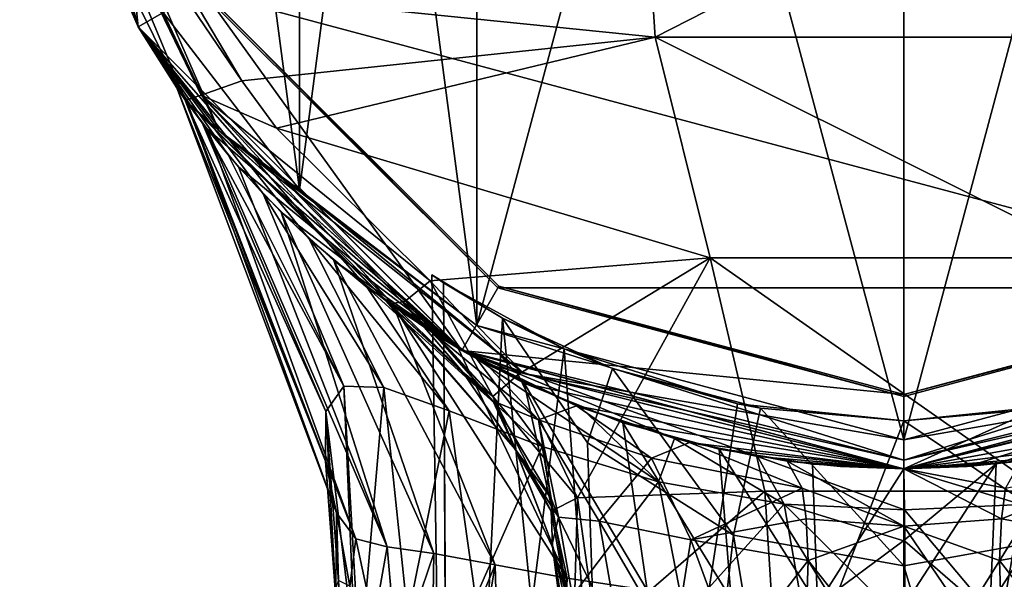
# Model space of a CAD drawing. Header units: metres. Extents: x -24 to 24, y -242 to 24.
# Tile 8 of 10: x -24 to 3, y -28 to -12. Entities that reach past the tile are written whole.
import ezdxf

# ---------------------------------------------------------------- set-up
doc = ezdxf.new("R2010")
doc.units = ezdxf.units.M
doc.layers.add('solid_10471032', color=7, linetype='CONTINUOUS')

msp = doc.modelspace()

# ---------------------------------------------------------------- linework, layer by layer
at = {"layer": 'solid_10471032'}
for points in [[(-11.835605, -20.533058, 0.5), (0, 23.700001, 0.5), (0, -23.700001, 0.5)], [(-11.835605, -20.533058, 0.5), (-11.835595, 20.533064, 0.5), (0, 23.700001, 0.5)], [(0, 23.700001, 159), (-11.835595, 20.533064, 159), (0, -23.700001, 159)], [(0, 23.700001, 0.5), (11.835605, 20.533058, 0.5), (0, -23.700001, 0.5)], [(11.835595, -20.533064, 159), (0, 23.700001, 159), (0, -23.700001, 159)], [(11.835595, -20.533064, 159), (11.835605, 20.533058, 159), (0, 23.700001, 159)], [(-16.749962, -16.766895, 0.5), (-16.74995, 16.766907, 0.5), (-11.835595, 20.533064, 0.5)], [(-11.835605, -20.533058, 0.5), (-16.749962, -16.766895, 0.5), (-11.835595, 20.533064, 0.5)], [(-11.835595, 20.533064, 159), (-16.74995, 16.766907, 159), (-11.835605, -20.533058, 159)], [(-11.835595, 20.533064, 159), (-11.835605, -20.533058, 159), (0, -23.700001, 159)], [(11.835605, 20.533058, 0.5), (11.835595, -20.533064, 0.5), (0, -23.700001, 0.5)], [(-16.749962, -16.766895, 0.5), (-20.520876, -11.856716, 0.5), (-16.74995, 16.766907, 0.5)], [(-16.74995, 16.766907, 159), (-20.520868, 11.856728, 159), (-16.749962, -16.766895, 159)], [(-16.74995, 16.766907, 159), (-16.749962, -16.766895, 159), (-11.835605, -20.533058, 159)], [(-20.520868, 11.856728, 159), (-20.520876, -11.856716, 159), (-16.749962, -16.766895, 159)], [(-24.5, 0, 182.685852), (-24.5, 0, 160.600006), (-21.216557, -12.251763, 160.600006)], [(-24.235538, -3.590076, 182.685867), (-24.5, 0, 182.685852), (-21.216557, -12.251763, 160.600006)], [(-21.217621, -12.250001, 1.3), (-21.217621, -12.250001, 158.199997), (-24.5, 0, 158.199997)], [(-23.657293, -5.399623, 158.765686), (-24.5, 0, 158.199997), (-21.217621, -12.250001, 158.199997)], [(-24.5, 0, 1.3), (-21.217621, -12.250001, 1.3), (-24.5, 0, 158.199997)], [(-23.657293, -5.399623, 0.734315), (-21.217621, -12.250001, 1.3), (-24.5, 0, 1.3)], [(-21.216557, -12.251763, 160.600006), (-24.5, 0, 160.600006), (-22.44553, 0, 160.600006)], [(-21.216557, -12.251763, 160.600006), (-22.44553, 0, 160.600006), (-19.438265, -11.222977, 160.600006)], [(-24.235538, -3.590076, 182.685867), (-21.216557, -12.251763, 160.600006), (-23.44783, -7.102762, 182.685852)], [(-18.971676, -15.129407, 158.765686), (-23.657293, -5.399623, 158.765686), (-21.217621, -12.250001, 158.199997)], [(-23.657293, -5.399623, 0.734315), (-18.971676, -15.129407, 0.734315), (-21.217621, -12.250001, 1.3)], [(-23.657293, -5.399623, 0.734315), (-20.520876, -11.856716, 0.5), (-18.971676, -15.129407, 0.734315)], [(-18.971676, -15.129407, 158.765686), (-22.891287, -6.13816, 159), (-23.657293, -5.399623, 158.765686)], [(-18.971676, -15.129407, 158.765686), (-20.520876, -11.856716, 159), (-22.891287, -6.13816, 159)], [(-22.956539, -6.945746, 184.206223), (-23.44783, -7.102762, 182.685852), (-19.905409, -14.283722, 182.745117)], [(-22.956539, -6.945746, 184.206223), (-18.342091, -13.750754, 184.92543), (-19.843128, -11.219758, 185.011612)], [(-22.956539, -6.945746, 184.206223), (-19.467272, -14.149147, 184.091354), (-18.342091, -13.750754, 184.92543)], [(-22.956539, -6.945746, 184.206223), (-19.905409, -14.283722, 182.745117), (-19.467272, -14.149147, 184.091354)], [(-6.89305, -12.537025, 187.112747), (-7.249674, -7.022794, 187.512512), (-19.843128, -11.219758, 185.011612)], [(3.874461, -7.037973, 187.728256), (-7.249674, -7.022794, 187.512512), (-6.89305, -12.537025, 187.112747)], [(6.907416, -12.534703, 187.111404), (3.874461, -7.037973, 187.728256), (-6.89305, -12.537025, 187.112747)], [(-23.44783, -7.102762, 182.685852), (-21.216557, -12.251763, 160.600006), (-19.905409, -14.283722, 182.745117)], [(-12.246045, -21.219906, 160.600006), (-21.216557, -12.251763, 160.600006), (-19.438265, -11.222977, 160.600006)], [(-6.89305, -12.537025, 187.112747), (-19.843128, -11.219758, 185.011612), (-18.342091, -13.750754, 184.92543)], [(-11.249865, -19.485619, 159.800003), (-19.438265, -11.222977, 160.600006), (-19.485407, -11.250264, 159.800003)], [(19.485407, -11.250264, 159.800003), (11.249865, -19.485619, 159.800003), (-19.485407, -11.250264, 159.800003)], [(11.249865, -19.485619, 159.800003), (-11.249865, -19.485619, 159.800003), (-19.485407, -11.250264, 159.800003)], [(-12.246045, -21.219906, 160.600006), (-19.438265, -11.222977, 160.600006), (-11.222577, -19.438475, 160.600006)], [(-11.249865, -19.485619, 159.800003), (-11.222577, -19.438475, 160.600006), (-19.438265, -11.222977, 160.600006)], [(-18.971676, -15.129407, 0.734315), (-20.520876, -11.856716, 0.5), (-16.749962, -16.766895, 0.5)], [(-18.971676, -15.129407, 158.765686), (-16.749962, -16.766895, 159), (-20.520876, -11.856716, 159)], [(-14.866825, -19.473764, 120.139656), (-12.25, -21.217623, 158.199997), (-21.217621, -12.250001, 158.199997)], [(-18.971676, -15.129407, 158.765686), (-21.217621, -12.250001, 158.199997), (-12.25, -21.217623, 158.199997)], [(-16.492144, -18.117924, 117.278145), (-14.866825, -19.473764, 120.139656), (-21.217621, -12.250001, 158.199997)], [(-17.752981, -16.884361, 114.292274), (-16.492144, -18.117924, 117.278145), (-21.217621, -12.250001, 158.199997)], [(-18.72143, -15.803737, 111.090042), (-17.752981, -16.884361, 114.292274), (-21.217621, -12.250001, 158.199997)], [(-19.438957, -14.912309, 107.590302), (-18.72143, -15.803737, 111.090042), (-21.217621, -12.250001, 158.199997)], [(-19.919294, -14.264351, 103.758934), (-19.438957, -14.912309, 107.590302), (-21.217621, -12.250001, 158.199997)], [(-20.158051, -13.924906, 99.658577), (-19.919294, -14.264351, 103.758934), (-21.217621, -12.250001, 158.199997)], [(-20.147356, -13.940373, 95.331787), (-20.158051, -13.924906, 99.658577), (-21.217621, -12.250001, 158.199997)], [(-21.217621, -12.250001, 1.3), (-20.147356, -13.940373, 95.331787), (-21.217621, -12.250001, 158.199997)], [(-21.217621, -12.250001, 1.3), (-19.870613, -14.332088, 90.891876), (-20.147356, -13.940373, 95.331787)], [(-21.217621, -12.250001, 1.3), (-12.25, -21.217623, 1.3), (-19.870613, -14.332088, 90.891876)], [(-18.971676, -15.129407, 0.734315), (-12.25, -21.217623, 1.3), (-21.217621, -12.250001, 1.3)], [(-19.905409, -14.283722, 182.745117), (-21.216557, -12.251763, 160.600006), (-12.246045, -21.219906, 160.600006)], [(-6.89305, -12.537025, 187.112747), (-18.342091, -13.750754, 184.92543), (-17.387281, -15.062082, 184.906097)], [(-5.36837, -18.652781, 187.436722), (-6.89305, -12.537025, 187.112747), (-17.387281, -15.062082, 184.906097)], [(5.379743, -18.651175, 187.434769), (6.907416, -12.534703, 187.111404), (-6.89305, -12.537025, 187.112747)], [(5.379743, -18.651175, 187.434769), (-6.89305, -12.537025, 187.112747), (-5.36837, -18.652781, 187.436722)], [(-19.467272, -14.149147, 184.091354), (-17.387281, -15.062082, 184.906097), (-18.342091, -13.750754, 184.92543)], [(-16.025007, -24.2915, 100.349091), (-19.919294, -14.264351, 103.758934), (-20.158051, -13.924906, 99.658577)], [(-16.025007, -24.2915, 100.349091), (-20.158051, -13.924906, 99.658577), (-20.147356, -13.940373, 95.331787)], [(-15.7194, -25.722378, 97.562096), (-20.147356, -13.940373, 95.331787), (-19.870613, -14.332088, 90.891876)], [(-16.025007, -24.2915, 100.349091), (-20.147356, -13.940373, 95.331787), (-15.7194, -25.722378, 97.562096)], [(-19.467272, -14.149147, 184.091354), (-19.905409, -14.283722, 182.745117), (-14.176327, -19.92098, 183.786041)], [(-19.467272, -14.149147, 184.091354), (-13.127866, -19.294333, 185.388885), (-17.387281, -15.062082, 184.906097)], [(-19.467272, -14.149147, 184.091354), (-13.814139, -19.851391, 184.630219), (-13.127866, -19.294333, 185.388885)], [(-19.467272, -14.149147, 184.091354), (-14.176327, -19.92098, 183.786041), (-13.892559, -19.876135, 184.494186)], [(-19.467272, -14.149147, 184.091354), (-13.892559, -19.876135, 184.494186), (-13.814139, -19.851391, 184.630219)], [(-16.012497, -22.916586, 103.869301), (-19.438957, -14.912309, 107.590302), (-19.919294, -14.264351, 103.758934)], [(-16.012497, -22.916586, 103.869301), (-19.919294, -14.264351, 103.758934), (-16.025007, -24.2915, 100.349091)], [(-14.270483, -19.914902, 179.402908), (-19.905409, -14.283722, 182.745117), (-12.246045, -21.219906, 160.600006)], [(-19.905409, -14.283722, 182.745117), (-14.337297, -19.86685, 183.120438), (-14.176327, -19.92098, 183.786041)], [(-14.337388, -19.866785, 182.772141), (-14.337297, -19.86685, 183.120438), (-19.905409, -14.283722, 182.745117)], [(-14.337388, -19.866785, 182.772141), (-19.905409, -14.283722, 182.745117), (-14.337472, -19.866724, 182.423859)], [(-14.328259, -19.873375, 180.850967), (-14.337472, -19.866724, 182.423859), (-19.905409, -14.283722, 182.745117)], [(-14.328259, -19.873375, 180.850967), (-19.905409, -14.283722, 182.745117), (-14.270483, -19.914902, 179.402908)], [(-12.25, -21.217623, 1.3), (-19.308262, -15.081147, 86.508728), (-19.870613, -14.332088, 90.891876)], [(-15.186967, -26.443804, 95.052925), (-19.870613, -14.332088, 90.891876), (-19.308262, -15.081147, 86.508728)], [(-15.7194, -25.722378, 97.562096), (-19.870613, -14.332088, 90.891876), (-15.186967, -26.443804, 95.052925)], [(-15.515322, -22.208767, 107.907982), (-18.72143, -15.803737, 111.090042), (-19.438957, -14.912309, 107.590302)], [(-15.515322, -22.208767, 107.907982), (-19.438957, -14.912309, 107.590302), (-16.012497, -22.916586, 103.869301)], [(-12.25, -21.217623, 1.3), (-18.438967, -16.132404, 82.293037), (-19.308262, -15.081147, 86.508728)], [(-14.31865, -26.666464, 92.228539), (-19.308262, -15.081147, 86.508728), (-18.438967, -16.132404, 82.293037)], [(-15.186967, -26.443804, 95.052925), (-19.308262, -15.081147, 86.508728), (-14.31865, -26.666464, 92.228539)], [(-10.528486, -21.862627, 158.765686), (-18.971676, -15.129407, 158.765686), (-12.25, -21.217623, 158.199997)], [(-18.971676, -15.129407, 0.734315), (-10.528486, -21.862627, 0.734315), (-12.25, -21.217623, 1.3)], [(-18.971676, -15.129407, 0.734315), (-16.749962, -16.766895, 0.5), (-11.835605, -20.533058, 0.5)], [(-18.971676, -15.129407, 0.734315), (-11.835605, -20.533058, 0.5), (-10.528486, -21.862627, 0.734315)], [(-10.528486, -21.862627, 158.765686), (-16.749962, -16.766895, 159), (-18.971676, -15.129407, 158.765686)], [(-5.36837, -18.652781, 187.436722), (-17.387281, -15.062082, 184.906097), (-13.127866, -19.294333, 185.388885)], [(-15.515322, -22.208767, 107.907982), (-17.752981, -16.884361, 114.292274), (-18.72143, -15.803737, 111.090042)], [(-12.25, -21.217623, 1.3), (-17.25618, -17.391788, 78.359589), (-18.438967, -16.132404, 82.293037)], [(-14.31865, -26.666464, 92.228539), (-18.438967, -16.132404, 82.293037), (-17.25618, -17.391788, 78.359589)], [(-14.411071, -22.246502, 112.10466), (-16.492144, -18.117924, 117.278145), (-17.752981, -16.884361, 114.292274)], [(-14.411071, -22.246502, 112.10466), (-17.752981, -16.884361, 114.292274), (-15.515322, -22.208767, 107.907982)], [(-10.528486, -21.862627, 158.765686), (-11.835605, -20.533058, 159), (-16.749962, -16.766895, 159)], [(-12.25, -21.217623, 1.3), (-15.797004, -18.72711, 74.849899), (-17.25618, -17.391788, 78.359589)], [(-13.021031, -26.853388, 89.098854), (-17.25618, -17.391788, 78.359589), (-15.797004, -18.72711, 74.849899)], [(-14.31865, -26.666464, 92.228539), (-17.25618, -17.391788, 78.359589), (-13.021031, -26.853388, 89.098854)], [(-12.59451, -22.894724, 116.205246), (-14.866825, -19.473764, 120.139656), (-16.492144, -18.117924, 117.278145)], [(-12.59451, -22.894724, 116.205246), (-16.492144, -18.117924, 117.278145), (-14.411071, -22.246502, 112.10466)], [(-12.25, -21.217623, 1.3), (-14.134371, -20.011736, 71.855453), (-15.797004, -18.72711, 74.849899)], [(-11.326802, -27.160946, 85.998528), (-15.797004, -18.72711, 74.849899), (-14.134371, -20.011736, 71.855453)], [(-13.021031, -26.853388, 89.098854), (-15.797004, -18.72711, 74.849899), (-11.326802, -27.160946, 85.998528)], [(-5.36837, -18.652781, 187.436722), (-13.127866, -19.294333, 185.388885), (-10.682628, -21.887453, 186.056976)], [(-5.36837, -18.652781, 187.436722), (-10.682628, -21.887453, 186.056976), (-9.044698, -25.308569, 186.929291)], [(-3.848592, -25.119276, 188.988876), (-5.36837, -18.652781, 187.436722), (-9.044698, -25.308569, 186.929291)], [(3.856364, -25.118464, 188.986816), (5.379743, -18.651175, 187.434769), (-5.36837, -18.652781, 187.436722)], [(3.856364, -25.118464, 188.986816), (-5.36837, -18.652781, 187.436722), (-3.848592, -25.119276, 188.988876)], [(-13.814139, -19.851391, 184.630219), (-11.385345, -22.493124, 185.092316), (-13.127866, -19.294333, 185.388885)], [(-11.385345, -22.493124, 185.092316), (-10.682628, -21.887453, 186.056976), (-13.127866, -19.294333, 185.388885)], [(-13.074975, -19.126204, 93.836197), (-12.751224, -19.343552, 100.397774), (-12.601483, -50.152306, 107.458519)], [(-11.117816, -20.326359, 88.76696), (-13.074975, -19.126204, 93.836197), (-12.601483, -50.152306, 107.458519)], [(-11.117816, -20.326359, 88.76696), (-12.751224, -19.343552, 100.397774), (-13.074975, -19.126204, 93.836197)], [(-12.751224, -19.343552, 100.397774), (-12.601483, -46.434582, 114.754959), (-12.601483, -50.152306, 107.458519)], [(-12.751224, -19.343552, 100.397774), (-9.408561, -21.171814, 107.758438), (-12.601483, -46.434582, 114.754959)], [(-11.117816, -20.326359, 88.76696), (-9.408561, -21.171814, 107.758438), (-12.751224, -19.343552, 100.397774)], [(-14.866825, -19.473764, 120.139656), (-11.842821, -21.447554, 124.060448), (-12.25, -21.217623, 158.199997)], [(-10.018395, -23.886913, 120.04171), (-11.842821, -21.447554, 124.060448), (-14.866825, -19.473764, 120.139656)], [(-10.018395, -23.886913, 120.04171), (-14.866825, -19.473764, 120.139656), (-12.59451, -22.894724, 116.205246)], [(-12.246045, -21.219906, 160.600006), (-11.222577, -19.438475, 160.600006), (0, -22.445496, 160.600006)], [(0, -22.499966, 159.800003), (-11.222577, -19.438475, 160.600006), (-11.249865, -19.485619, 159.800003)], [(11.249865, -19.485619, 159.800003), (0, -22.499966, 159.800003), (-11.249865, -19.485619, 159.800003)], [(0, -22.499966, 159.800003), (0, -22.445496, 160.600006), (-11.222577, -19.438475, 160.600006)], [(0.000003, -24.499956, 160.600006), (0, -22.445496, 160.600006), (11.222577, -19.438475, 160.600006)], [(11.249865, -19.485619, 159.800003), (11.222577, -19.438475, 160.600006), (0, -22.445496, 160.600006)], [(11.249865, -19.485619, 159.800003), (0, -22.445496, 160.600006), (0, -22.499966, 159.800003)], [(12.246058, -21.219898, 160.600006), (0.000003, -24.499956, 160.600006), (11.222577, -19.438475, 160.600006)], [(-14.337472, -19.866724, 182.423859), (-10.763644, -23.96493, 183.369614), (-14.291091, -19.900364, 183.125015)], [(-14.337388, -19.866785, 182.772141), (-14.337472, -19.866724, 182.423859), (-14.291091, -19.900364, 183.125015)], [(-11.392373, -22.619978, 179.930206), (-10.763644, -23.96493, 183.369614), (-14.337472, -19.866724, 182.423859)], [(-11.476974, -22.514221, 179.902939), (-11.392373, -22.619978, 179.930206), (-14.337472, -19.866724, 182.423859)], [(-14.328259, -19.873375, 180.850967), (-11.476974, -22.514221, 179.902939), (-14.337472, -19.866724, 182.423859)], [(-14.291091, -19.900364, 183.125015), (-14.337297, -19.86685, 183.120438), (-14.337388, -19.866785, 182.772141)], [(-14.337297, -19.86685, 183.120438), (-14.291091, -19.900364, 183.125015), (-14.176327, -19.92098, 183.786041)], [(-14.328259, -19.873375, 180.850967), (-14.270483, -19.914902, 179.402908), (-11.476974, -22.514221, 179.902939)], [(-14.291091, -19.900364, 183.125015), (-14.245399, -19.933834, 183.129654), (-14.176327, -19.92098, 183.786041)], [(-10.763644, -23.96493, 183.369614), (-14.245399, -19.933834, 183.129654), (-14.291091, -19.900364, 183.125015)], [(-13.023377, -20.751907, 174.55986), (-14.270483, -19.914902, 179.402908), (-12.246045, -21.219906, 160.600006)], [(-13.023377, -20.751907, 174.55986), (-11.476974, -22.514221, 179.902939), (-14.270483, -19.914902, 179.402908)], [(-12.221251, -21.819962, 183.466309), (-13.892559, -19.876135, 184.494186), (-14.176327, -19.92098, 183.786041)], [(-13.814139, -19.851391, 184.630219), (-13.892559, -19.876135, 184.494186), (-11.385345, -22.493124, 185.092316)], [(-12.221251, -21.819962, 183.466309), (-11.385345, -22.493124, 185.092316), (-13.892559, -19.876135, 184.494186)], [(-12.221251, -21.819962, 183.466309), (-14.176327, -19.92098, 183.786041), (-14.245399, -19.933834, 183.129654)], [(-10.763644, -23.96493, 183.369614), (-12.221251, -21.819962, 183.466309), (-14.245399, -19.933834, 183.129654)], [(-12.25, -21.217623, 1.3), (-12.352836, -21.157917, 69.395607), (-14.134371, -20.011736, 71.855453)], [(-9.326566, -27.528738, 83.187759), (-14.134371, -20.011736, 71.855453), (-12.352836, -21.157917, 69.395607)], [(-11.326802, -27.160946, 85.998528), (-14.134371, -20.011736, 71.855453), (-9.326566, -27.528738, 83.187759)], [(-11.117816, -20.326359, 88.76696), (-12.601483, -50.152306, 107.458519), (-7.788168, -53.159969, 101.555641)], [(-8.768341, -23.784822, 87.4701), (-11.117816, -20.326359, 88.76696), (-7.788168, -53.159969, 101.555641)], [(-8.06824, -21.71797, 77.089317), (-9.408561, -21.171814, 107.758438), (-11.117816, -20.326359, 88.76696)], [(-8.06824, -21.71797, 77.089317), (-11.117816, -20.326359, 88.76696), (-8.768341, -23.784822, 87.4701)], [(-10.528486, -21.862627, 0.734315), (-11.835605, -20.533058, 0.5), (0, -23.700001, 0.5)], [(0, -24.265686, 158.765686), (0, -23.700001, 159), (-11.835605, -20.533058, 159)], [(-10.528486, -21.862627, 158.765686), (0, -24.265686, 158.765686), (-11.835605, -20.533058, 159)], [(0, -24.265686, 0.734315), (0, -23.700001, 0.5), (11.835595, -20.533064, 0.5)], [(10.528486, -21.862627, 0.734315), (0, -24.265686, 0.734315), (11.835595, -20.533064, 0.5)], [(10.528486, -21.862627, 158.765686), (11.835595, -20.533064, 159), (0, -23.700001, 159)], [(-13.023377, -20.751907, 174.55986), (-12.246045, -21.219906, 160.600006), (-11.562014, -21.600227, 172.532471)], [(-13.023377, -20.751907, 174.55986), (-11.392373, -22.619978, 179.930206), (-11.476974, -22.514221, 179.902939)], [(-10.119349, -23.148148, 176.290207), (-11.392373, -22.619978, 179.930206), (-13.023377, -20.751907, 174.55986)], [(-10.119349, -23.148148, 176.290207), (-13.023377, -20.751907, 174.55986), (-11.562014, -21.600227, 172.532471)], [(-9.408561, -21.171814, 107.758438), (-7.788168, -43.426918, 120.657837), (-12.601483, -46.434582, 114.754959)], [(-12.25, -21.217623, 1.3), (-10.522038, -22.125477, 67.432755), (-12.352836, -21.157917, 69.395607)], [(-9.326566, -27.528738, 83.187759), (-12.352836, -21.157917, 69.395607), (-10.522038, -22.125477, 67.432755)], [(-12.25, -21.217623, 1.3), (0, -24.5, 1.3), (-10.522038, -22.125477, 67.432755)], [(0, -24.265686, 0.734315), (0, -24.5, 1.3), (-12.25, -21.217623, 1.3)], [(-12.25, -21.217623, 158.199997), (0, -24.5, 131.351257), (0, -24.5, 158.199997)], [(-4.053964, -24.162271, 130.405762), (0, -24.5, 131.351257), (-12.25, -21.217623, 158.199997)], [(-10.528486, -21.862627, 158.765686), (-12.25, -21.217623, 158.199997), (0, -24.5, 158.199997)], [(-6.356894, -23.660936, 129.037766), (-4.053964, -24.162271, 130.405762), (-12.25, -21.217623, 158.199997)], [(-8.951087, -22.806316, 126.946877), (-6.356894, -23.660936, 129.037766), (-12.25, -21.217623, 158.199997)], [(-11.842821, -21.447554, 124.060448), (-8.951087, -22.806316, 126.946877), (-12.25, -21.217623, 158.199997)], [(-10.528486, -21.862627, 0.734315), (0, -24.265686, 0.734315), (-12.25, -21.217623, 1.3)], [(0.000003, -24.499956, 160.600006), (-12.246045, -21.219906, 160.600006), (0, -22.445496, 160.600006)], [(-11.562014, -21.600227, 172.532471), (-12.246045, -21.219906, 160.600006), (0.000003, -24.499956, 160.600006)], [(-9.408561, -21.171814, 107.758438), (-4.612098, -22.704519, 112.009392), (-7.788168, -43.426918, 120.657837)], [(-8.06824, -21.71797, 77.089317), (-4.612098, -22.704519, 112.009392), (-9.408561, -21.171814, 107.758438)], [(12.25, -21.217623, 1.3), (0, -24.5, 62.922581), (0, -24.5, 1.3)], [(10.528486, -21.862627, 0.734315), (12.25, -21.217623, 1.3), (0, -24.5, 1.3)], [(12.25, -21.217623, 1.3), (2.563156, -24.365555, 63.167412), (0, -24.5, 62.922581)], [(12.25, -21.217623, 158.199997), (0, -24.5, 158.199997), (11.315006, -21.730639, 124.436783)], [(0, -24.265686, 158.765686), (0, -24.5, 158.199997), (12.25, -21.217623, 158.199997)], [(10.528486, -21.862627, 158.765686), (0, -24.265686, 158.765686), (12.25, -21.217623, 158.199997)], [(0, -24.5, 167.496185), (0.000003, -24.499956, 160.600006), (12.246058, -21.219898, 160.600006)], [(0, -24.5, 167.496185), (12.246058, -21.219898, 160.600006), (1.756076, -24.436985, 167.562408)], [(1.756076, -24.436985, 167.562408), (12.246058, -21.219898, 160.600006), (3.234785, -24.285513, 167.766586)], [(12.25, -21.217623, 1.3), (5.17886, -23.946386, 63.93956), (2.563156, -24.365555, 63.167412)], [(-6.799023, -24.859407, 123.44548), (-8.951087, -22.806316, 126.946877), (-11.842821, -21.447554, 124.060448)], [(-6.799023, -24.859407, 123.44548), (-11.842821, -21.447554, 124.060448), (-10.018395, -23.886913, 120.04171)], [(-12.221251, -21.819962, 183.466309), (-10.730937, -24.026514, 184.080811), (-11.385345, -22.493124, 185.092316)], [(-10.763644, -23.96493, 183.369614), (-10.730937, -24.026514, 184.080811), (-12.221251, -21.819962, 183.466309)], [(-11.562014, -21.600227, 172.532471), (0.000003, -24.499956, 160.600006), (-9.070916, -22.758921, 170.39447)], [(-10.119349, -23.148148, 176.290207), (-11.562014, -21.600227, 172.532471), (-9.070916, -22.758921, 170.39447)], [(-8.06824, -21.71797, 77.089317), (-8.768341, -23.784822, 87.4701), (-4.722498, -26.337332, 86.025314)], [(-3.97462, -22.824747, 71.791679), (-4.612098, -22.704519, 112.009392), (-8.06824, -21.71797, 77.089317)], [(-3.97462, -22.824747, 71.791679), (-8.06824, -21.71797, 77.089317), (-4.722498, -26.337332, 86.025314)], [(0, -24.5, 158.199997), (8.565623, -22.953869, 127.172302), (11.315006, -21.730639, 124.436783)], [(-11.385345, -22.493124, 185.092316), (-9.044698, -25.308569, 186.929291), (-10.682628, -21.887453, 186.056976)], [(-10.528486, -21.862627, 158.765686), (0, -24.5, 158.199997), (0, -24.265686, 158.765686)], [(-10.528486, -21.862627, 0.734315), (0, -23.700001, 0.5), (0, -24.265686, 0.734315)], [(10.528486, -21.862627, 0.734315), (0, -24.5, 1.3), (0, -24.265686, 0.734315)], [(10.528486, -21.862627, 158.765686), (0, -23.700001, 159), (0, -24.265686, 158.765686)], [(-15.515322, -22.208767, 107.907982), (-16.012497, -22.916586, 103.869301), (-15.198314, -29.733263, 106.287354)], [(-15.515322, -22.208767, 107.907982), (-15.198314, -29.733263, 106.287354), (-15.071563, -29.953226, 106.894104)], [(-14.411071, -22.246502, 112.10466), (-15.515322, -22.208767, 107.907982), (-15.071563, -29.953226, 106.894104)], [(-13.746126, -28.606688, 110.317429), (-14.411071, -22.246502, 112.10466), (-15.071563, -29.953226, 106.894104)], [(-13.746126, -28.606688, 110.317429), (-12.59451, -22.894724, 116.205246), (-14.411071, -22.246502, 112.10466)], [(-7.78253, -23.231062, 65.287003), (-10.522038, -22.125477, 67.432755), (0, -24.5, 1.3)], [(-7.115583, -27.867691, 80.831451), (-10.522038, -22.125477, 67.432755), (-7.78253, -23.231062, 65.287003)], [(-9.326566, -27.528738, 83.187759), (-10.522038, -22.125477, 67.432755), (-7.115583, -27.867691, 80.831451)], [(-11.392373, -22.619978, 179.930206), (-9.775343, -25.32543, 180.754807), (-10.763644, -23.96493, 183.369614)], [(-10.119349, -23.148148, 176.290207), (-9.775343, -25.32543, 180.754807), (-11.392373, -22.619978, 179.930206)], [(-9.770772, -25.679853, 186.022125), (-9.044698, -25.308569, 186.929291), (-11.385345, -22.493124, 185.092316)], [(-10.730937, -24.026514, 184.080811), (-9.770772, -25.679853, 186.022125), (-11.385345, -22.493124, 185.092316)], [(-16.012497, -22.916586, 103.869301), (-16.025007, -24.2915, 100.349091), (-15.728118, -28.212345, 101.806381)], [(-16.012497, -22.916586, 103.869301), (-15.728118, -28.212345, 101.806381), (-15.573552, -28.865818, 103.846397)], [(-16.012497, -22.916586, 103.869301), (-15.573552, -28.865818, 103.846397), (-15.198314, -29.733263, 106.287354)], [(-13.746126, -28.606688, 110.317429), (-11.866347, -28.068417, 113.968987), (-12.59451, -22.894724, 116.205246)], [(-11.866347, -28.068417, 113.968987), (-10.018395, -23.886913, 120.04171), (-12.59451, -22.894724, 116.205246)], [(-6.99255, -24.210913, 173.186966), (-10.119349, -23.148148, 176.290207), (-9.070916, -22.758921, 170.39447)], [(-9.070916, -22.758921, 170.39447), (0.000003, -24.499956, 160.600006), (-5.938467, -23.769405, 168.638535)], [(-6.99255, -24.210913, 173.186966), (-9.070916, -22.758921, 170.39447), (-5.938467, -23.769405, 168.638535)], [(-6.799023, -24.859407, 123.44548), (-6.356894, -23.660936, 129.037766), (-8.951087, -22.806316, 126.946877)], [(-4.612098, -22.704519, 112.009392), (0, -23.168226, 113.175621), (-7.788168, -43.426918, 120.657837)], [(-3.97462, -22.824747, 71.791679), (-4.722498, -26.337332, 86.025314), (0, -27.195196, 85.485825)], [(-3.97462, -22.824747, 71.791679), (0, -23.168226, 113.175621), (-4.612098, -22.704519, 112.009392)], [(0.000137, -23.168226, 70.456963), (-3.97462, -22.824747, 71.791679), (0, -27.195196, 85.485825)], [(0.000137, -23.168226, 70.456963), (0, -23.168226, 113.175621), (-3.97462, -22.824747, 71.791679)], [(4.612235, -22.704493, 112.009315), (7.788168, -43.426918, 120.657837), (0, -42.278072, 122.912575)], [(0, -23.168226, 113.175621), (4.612235, -22.704493, 112.009315), (0, -42.278072, 122.912575)], [(3.975083, -22.824667, 71.792007), (4.612235, -22.704493, 112.009315), (0, -23.168226, 113.175621)], [(3.975083, -22.824667, 71.792007), (0, -23.168226, 113.175621), (0.000137, -23.168226, 70.456963)], [(3.975083, -22.824667, 71.792007), (0.000137, -23.168226, 70.456963), (4.718355, -26.338902, 86.024345)], [(-10.119349, -23.148148, 176.290207), (-9.570804, -25.846655, 180.941376), (-9.775343, -25.32543, 180.754807)], [(-8.438017, -25.950354, 178.170975), (-9.570804, -25.846655, 180.941376), (-10.119349, -23.148148, 176.290207)], [(-8.438017, -25.950354, 178.170975), (-10.119349, -23.148148, 176.290207), (-6.99255, -24.210913, 173.186966)], [(-7.788168, -43.426918, 120.657837), (0, -23.168226, 113.175621), (0, -42.278072, 122.912575)], [(0, -24.5, 158.199997), (6.110392, -23.72579, 129.179047), (8.565623, -22.953869, 127.172302)], [(0.000137, -23.168226, 70.456963), (0, -27.195196, 85.485825), (4.718355, -26.338902, 86.024345)], [(-5.115884, -23.959919, 63.917988), (-7.78253, -23.231062, 65.287003), (0, -24.5, 1.3)], [(-4.781622, -28.119335, 79.048737), (-7.78253, -23.231062, 65.287003), (-5.115884, -23.959919, 63.917988)], [(-7.115583, -27.867691, 80.831451), (-7.78253, -23.231062, 65.287003), (-4.781622, -28.119335, 79.048737)], [(-3.31383, -25.477457, 126.009758), (-6.356894, -23.660936, 129.037766), (-6.799023, -24.859407, 123.44548)], [(-3.31383, -25.477457, 126.009758), (-4.053964, -24.162271, 130.405762), (-6.356894, -23.660936, 129.037766)], [(0, -24.5, 158.199997), (3.928008, -24.183067, 130.486969), (6.110392, -23.72579, 129.179047)], [(-11.866347, -28.068417, 113.968987), (-9.290233, -28.168833, 117.553955), (-10.018395, -23.886913, 120.04171)], [(-10.763644, -23.96493, 183.369614), (-9.741588, -26.592278, 184.373138), (-10.730937, -24.026514, 184.080811)], [(-9.570804, -25.846655, 180.941376), (-9.741588, -26.592278, 184.373138), (-10.763644, -23.96493, 183.369614)], [(-9.775343, -25.32543, 180.754807), (-9.570804, -25.846655, 180.941376), (-10.763644, -23.96493, 183.369614)], [(-9.290233, -28.168833, 117.553955), (-6.799023, -24.859407, 123.44548), (-10.018395, -23.886913, 120.04171)], [(-4.722498, -26.337332, 86.025314), (-8.768341, -23.784822, 87.4701), (-7.788168, -53.159969, 101.555641)], [(-6.99255, -24.210913, 173.186966), (-5.938467, -23.769405, 168.638535), (-2.817672, -25.041889, 171.476624)], [(-5.938467, -23.769405, 168.638535), (0.000003, -24.499956, 160.600006), (-3.234785, -24.285513, 167.766586)], [(-5.938467, -23.769405, 168.638535), (-3.234785, -24.285513, 167.766586), (-2.817672, -25.041889, 171.476624)], [(-2.53229, -24.368782, 63.163364), (-5.115884, -23.959919, 63.917988), (0, -24.5, 1.3)], [(-2.395926, -28.264359, 77.934364), (-5.115884, -23.959919, 63.917988), (-2.53229, -24.368782, 63.163364)], [(-4.781622, -28.119335, 79.048737), (-5.115884, -23.959919, 63.917988), (-2.395926, -28.264359, 77.934364)], [(2.395619, -28.264675, 77.933334), (2.563156, -24.365555, 63.167412), (5.17886, -23.946386, 63.93956)], [(2.395619, -28.264675, 77.933334), (5.17886, -23.946386, 63.93956), (4.777499, -28.12047, 79.045181)], [(-10.730937, -24.026514, 184.080811), (-9.734551, -26.618605, 185.07785), (-9.770772, -25.679853, 186.022125)], [(-9.741588, -26.592278, 184.373138), (-9.734551, -26.618605, 185.07785), (-10.730937, -24.026514, 184.080811)], [(-8.438017, -25.950354, 178.170975), (-6.99255, -24.210913, 173.186966), (-5.902988, -26.470726, 175.70491)], [(-5.902988, -26.470726, 175.70491), (-6.99255, -24.210913, 173.186966), (-2.817672, -25.041889, 171.476624)], [(0.022479, -25.643404, 126.960381), (0, -24.5, 131.351257), (-4.053964, -24.162271, 130.405762)], [(0.022479, -25.643404, 126.960381), (-4.053964, -24.162271, 130.405762), (-3.31383, -25.477457, 126.009758)], [(0, -24.5, 158.199997), (0, -24.5, 131.351257), (3.928008, -24.183067, 130.486969)], [(3.263182, -25.487434, 126.038239), (3.928008, -24.183067, 130.486969), (0, -24.5, 131.351257)], [(6.870316, -24.243992, 173.106491), (2.704949, -25.891865, 173.091019), (2.817672, -25.041887, 171.476624)], [(5.903501, -26.470631, 175.705246), (2.704949, -25.891865, 173.091019), (6.870316, -24.243992, 173.106491)], [(-16.025007, -24.2915, 100.349091), (-15.742146, -27.79175, 100.102432), (-15.728118, -28.212345, 101.806381)], [(-16.025007, -24.2915, 100.349091), (-15.7194, -25.722378, 97.562096), (-15.742146, -27.79175, 100.102432)], [(-1.756076, -24.436985, 167.562408), (-3.234785, -24.285513, 167.766586), (0.000003, -24.499956, 160.600006)], [(-3.234785, -24.285513, 167.766586), (0, -24.5, 167.496185), (0, -26.096148, 172.916809)], [(-1.756076, -24.436985, 167.562408), (0, -24.5, 167.496185), (-3.234785, -24.285513, 167.766586)], [(-2.817672, -25.041889, 171.476624), (-3.234785, -24.285513, 167.766586), (0, -26.096148, 172.916809)], [(-2.53229, -24.368782, 63.163364), (0, -24.5, 1.3), (0, -24.5, 62.922581)], [(-2.395926, -28.264359, 77.934364), (-2.53229, -24.368782, 63.163364), (0, -24.5, 62.922581)], [(0.001366, -26.492601, 73.673698), (-2.395926, -28.264359, 77.934364), (0, -24.5, 62.922581)], [(-1.756076, -24.436985, 167.562408), (0.000003, -24.499956, 160.600006), (0, -24.5, 167.496185)], [(0, -24.5, 167.496185), (3.234785, -24.285513, 167.766586), (2.817672, -25.041887, 171.476624)], [(0, -24.5, 167.496185), (1.756076, -24.436985, 167.562408), (3.234785, -24.285513, 167.766586)], [(0.001366, -26.492601, 73.673698), (0, -24.5, 62.922581), (2.563156, -24.365555, 63.167412)], [(3.263182, -25.487434, 126.038239), (0, -24.5, 131.351257), (0.022479, -25.643404, 126.960381)], [(0, -24.5, 167.496185), (2.817672, -25.041887, 171.476624), (2.704949, -25.891865, 173.091019)], [(0, -26.096148, 172.916809), (0, -24.5, 167.496185), (2.704949, -25.891865, 173.091019)], [(0.001366, -26.492601, 73.673698), (2.563156, -24.365555, 63.167412), (0.001532, -28.310232, 77.554657)], [(2.395619, -28.264675, 77.933334), (0.001532, -28.310232, 77.554657), (2.563156, -24.365555, 63.167412)], [(-9.290233, -28.168833, 117.553955), (-6.077629, -28.546244, 120.727783), (-6.799023, -24.859407, 123.44548)], [(-6.077629, -28.546244, 120.727783), (-3.31383, -25.477457, 126.009758), (-6.799023, -24.859407, 123.44548)], [(-5.902988, -26.470726, 175.70491), (-2.817672, -25.041889, 171.476624), (-2.704952, -25.891825, 173.090958)], [(-2.704952, -25.891825, 173.090958), (-2.817672, -25.041889, 171.476624), (0, -26.096148, 172.916809)], [(-9.154825, -29.159786, 187.28244), (-9.044698, -25.308569, 186.929291), (-9.770772, -25.679853, 186.022125)], [(-9.154825, -29.159786, 187.28244), (-8.508174, -29.146412, 188.119812), (-9.044698, -25.308569, 186.929291)], [(-3.848592, -25.119276, 188.988876), (-9.044698, -25.308569, 186.929291), (-8.508174, -29.146412, 188.119812)], [(-3.448777, -31.482674, 191.551926), (-3.848592, -25.119276, 188.988876), (-8.508174, -29.146412, 188.119812)], [(-0.00002, -31.315901, 191.927582), (3.856364, -25.118464, 188.986816), (-3.848592, -25.119276, 188.988876)], [(-0.00002, -31.315901, 191.927582), (-3.848592, -25.119276, 188.988876), (-3.448777, -31.482674, 191.551926)], [(-0.00002, -31.315901, 191.927582), (3.455913, -31.483376, 191.550354), (3.856364, -25.118464, 188.986816)], [(-6.077629, -28.546244, 120.727783), (-2.73269, -28.797035, 122.956642), (-3.31383, -25.477457, 126.009758)], [(0.02702, -26.506329, 125.685654), (0.022479, -25.643404, 126.960381), (-3.31383, -25.477457, 126.009758)], [(0.030705, -28.794949, 123.677559), (0.02702, -26.506329, 125.685654), (-3.31383, -25.477457, 126.009758)], [(-2.73269, -28.797035, 122.956642), (0.030705, -28.794949, 123.677559), (-3.31383, -25.477457, 126.009758)], [(3.263182, -25.487434, 126.038239), (0.022479, -25.643404, 126.960381), (2.680167, -28.811062, 122.981949)], [(2.680167, -28.811062, 122.981949), (0.022479, -25.643404, 126.960381), (0.02702, -26.506329, 125.685654)], [(3.263182, -25.487434, 126.038239), (2.680167, -28.811062, 122.981949), (6.009916, -28.536608, 120.72641)], [(-15.7194, -25.722378, 97.562096), (-15.664253, -27.600513, 98.721161), (-15.742146, -27.79175, 100.102432)], [(-15.7194, -25.722378, 97.562096), (-15.354349, -27.756041, 96.705223), (-15.664253, -27.600513, 98.721161)], [(-15.7194, -25.722378, 97.562096), (-15.186967, -26.443804, 95.052925), (-15.354349, -27.756041, 96.705223)], [(-9.734551, -26.618605, 185.07785), (-9.154825, -29.159786, 187.28244), (-9.770772, -25.679853, 186.022125)], [(-9.570804, -25.846655, 180.941376), (-8.919289, -29.517355, 182.413696), (-9.741588, -26.592278, 184.373138)], [(-7.833483, -29.437654, 179.951584), (-8.919289, -29.517355, 182.413696), (-9.570804, -25.846655, 180.941376)], [(-8.438017, -25.950354, 178.170975), (-7.833483, -29.437654, 179.951584), (-9.570804, -25.846655, 180.941376)], [(-5.902988, -26.470726, 175.70491), (-2.704952, -25.891825, 173.090958), (-2.65428, -27.042385, 174.532608)], [(-2.65428, -27.042385, 174.532608), (-2.704952, -25.891825, 173.090958), (0, -26.096148, 172.916809)], [(0, -26.096148, 172.916809), (2.704949, -25.891865, 173.091019), (2.65428, -27.042385, 174.532608)], [(5.903501, -26.470631, 175.705246), (2.65428, -27.042385, 174.532608), (2.704949, -25.891865, 173.091019)], [(-8.438017, -25.950354, 178.170975), (-6.381509, -29.489962, 178.257553), (-7.833483, -29.437654, 179.951584)], [(-8.438017, -25.950354, 178.170975), (-5.902988, -26.470726, 175.70491), (-6.381509, -29.489962, 178.257553)], [(-2.65428, -27.042385, 174.532608), (0, -26.096148, 172.916809), (0, -30.376148, 176.606277)], [(0, -26.096148, 172.916809), (2.65428, -27.042385, 174.532608), (2.751999, -30.140549, 176.726624)], [(0, -30.376148, 176.606277), (0, -26.096148, 172.916809), (2.751999, -30.140549, 176.726624)], [(-15.186967, -26.443804, 95.052925), (-14.682112, -28.753922, 94.7528), (-15.354349, -27.756041, 96.705223)], [(-15.186967, -26.443804, 95.052925), (-14.31865, -26.666464, 92.228539), (-14.682112, -28.753922, 94.7528)], [(-4.722498, -26.337332, 86.025314), (-7.788168, -53.159969, 101.555641), (0, -54.308819, 99.300903)], [(-4.722498, -26.337332, 86.025314), (0, -54.308819, 99.300903), (0, -27.195196, 85.485825)], [(4.718355, -26.338902, 86.024345), (0, -27.195196, 85.485825), (7.788168, -53.159969, 101.555641)], [(-14.31865, -26.666464, 92.228539), (-14.041988, -29.842691, 93.699638), (-14.682112, -28.753922, 94.7528)], [(-14.31865, -26.666464, 92.228539), (-13.021031, -26.853388, 89.098854), (-14.041988, -29.842691, 93.699638)], [(-9.741588, -26.592278, 184.373138), (-9.358484, -29.586279, 185.68811), (-9.734551, -26.618605, 185.07785)], [(-9.244123, -29.565622, 183.971268), (-9.358484, -29.586279, 185.68811), (-9.741588, -26.592278, 184.373138)], [(-8.919289, -29.517355, 182.413696), (-9.244123, -29.565622, 183.971268), (-9.741588, -26.592278, 184.373138)], [(-9.734551, -26.618605, 185.07785), (-9.358172, -29.586496, 186.384689), (-9.154825, -29.159786, 187.28244)], [(-9.734551, -26.618605, 185.07785), (-9.358484, -29.586279, 185.68811), (-9.358328, -29.586386, 186.036392)], [(-9.358328, -29.586386, 186.036392), (-9.358172, -29.586496, 186.384689), (-9.734551, -26.618605, 185.07785)], [(-5.902988, -26.470726, 175.70491), (-4.710714, -29.716728, 177.214844), (-6.381509, -29.489962, 178.257553)], [(-5.902988, -26.470726, 175.70491), (-2.65428, -27.042385, 174.532608), (-4.710714, -29.716728, 177.214844)], [(0.001366, -26.492601, 73.673698), (0.001532, -28.310232, 77.554657), (-2.395926, -28.264359, 77.934364)], [(2.680167, -28.811062, 122.981949), (0.02702, -26.506329, 125.685654), (0.030705, -28.794949, 123.677559)], [(4.710649, -29.716736, 177.214813), (2.65428, -27.042385, 174.532608), (5.903501, -26.470631, 175.705246)], [(-13.021031, -26.853388, 89.098854), (-13.097074, -31.411598, 92.68679), (-14.041988, -29.842691, 93.699638)], [(-13.021031, -26.853388, 89.098854), (-11.326802, -27.160946, 85.998528), (-13.097074, -31.411598, 92.68679)], [(-11.326802, -27.160946, 85.998528), (-12.242715, -32.722725, 92.05249), (-13.097074, -31.411598, 92.68679)], [(-11.326802, -27.160946, 85.998528), (-11.142487, -34.239628, 91.452927), (-12.242715, -32.722725, 92.05249)], [(-11.326802, -27.160946, 85.998528), (-9.326566, -27.528738, 83.187759), (-11.142487, -34.239628, 91.452927)], [(-4.710714, -29.716728, 177.214844), (-2.65428, -27.042385, 174.532608), (-2.751998, -30.140549, 176.726624)], [(-2.751998, -30.140549, 176.726624), (-2.65428, -27.042385, 174.532608), (0, -30.376148, 176.606277)], [(0, -27.195196, 85.485825), (0, -54.308819, 99.300903), (7.788168, -53.159969, 101.555641)], [(4.710649, -29.716736, 177.214813), (2.751999, -30.140549, 176.726624), (2.65428, -27.042385, 174.532608)], [(-9.326566, -27.528738, 83.187759), (-9.690083, -35.958153, 90.886444), (-11.142487, -34.239628, 91.452927)], [(-9.326566, -27.528738, 83.187759), (-7.115583, -27.867691, 80.831451), (-9.690083, -35.958153, 90.886444)]]:
    msp.add_3dface(points, dxfattribs=at)

doc.saveas('drawing.dxf')
